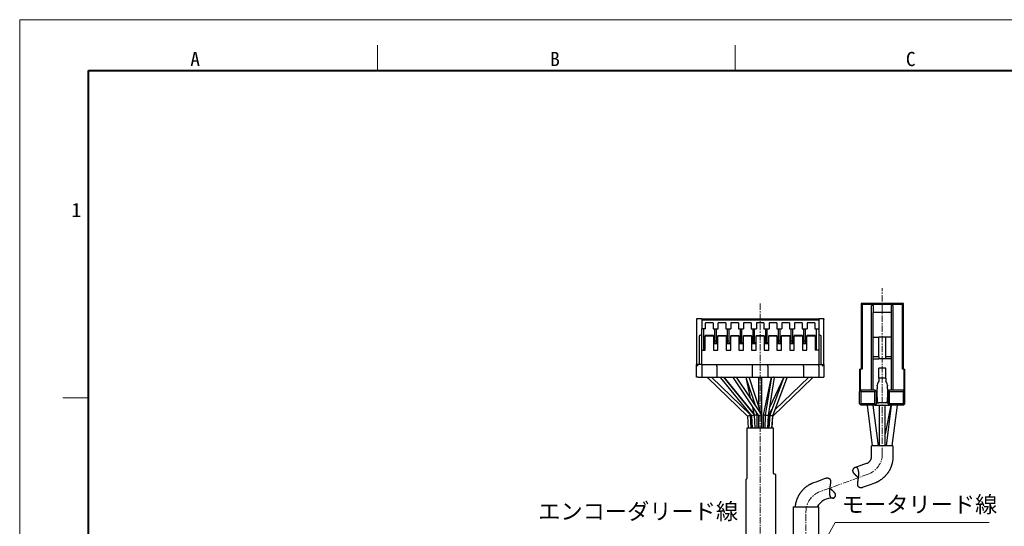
# Model space of a CAD drawing. Header units: millimetres. Extents: x 0 to 422, y 0 to 298.
# Tile 27 of 28: x 0 to 194, y 198 to 298. Entities that reach past the tile are written whole.
import ezdxf

# ---------------------------------------------------------------- set-up
doc = ezdxf.new("R2010")
doc.units = ezdxf.units.MM
doc.linetypes.add('CENTER', pattern=[2, 1.25, -0.25, 0.25, -0.25])
doc.layers.add('図面用', color=7, linetype='Continuous')
doc.styles.add('ｍｓ ｐゴシック', font='msgothic.ttc')

msp = doc.modelspace()

# ---------------------------------------------------------------- linework, layer by layer
at = {"color": 5, "linetype": 'Continuous', "lineweight": 9, "true_color": 0x0000ff}
for p, q in [((0, 0), (0, 297.5)), ((0, 297.5), (422, 297.5))]:
    msp.add_line(p, q, dxfattribs=at)
at = {"color": 7, "linetype": 'Continuous', "lineweight": 9}
for p, q in [((70.33333, 287.5), (70.33333, 292.5)), ((140.66667, 287.5), (140.66667, 292.5)), ((13.5, 223.125), (8.5, 223.125))]:
    msp.add_line(p, q, dxfattribs=at)
at = {"color": 7, "linetype": 'Continuous', "lineweight": 40}
for p, q in [((13.5, 10), (13.5, 287.5)), ((13.5, 287.5), (414.5, 287.5))]:
    msp.add_line(p, q, dxfattribs=at)
at = {"color": 1, "linetype": 'CENTER', "lineweight": 9, "true_color": 0xff0000}
for p, q in [((169.56471, 212.10042), (169.56471, 244.7)), ((145.56471, 241.7), (145.56471, 167)), ((166.80119, 208.15371), (157.32822, 204.70584)), ((154.56471, 167), (154.56471, 200.75913))]:
    msp.add_line(p, q, dxfattribs=at)
at = {"color": 7, "linetype": 'Continuous', "lineweight": 30}
for p, q in [((165.41471, 241.7), (165.61471, 241.5)), ((165.41471, 241.7), (165.41471, 228.81)), ((173.71471, 241.7), (165.41471, 241.7)), ((165.61471, 241.5), (165.61471, 228.81)), ((173.51471, 241.5), (165.61471, 241.5)), ((167.76471, 241.3), (167.46471, 241.3)), ((167.46471, 224.7), (167.46471, 241.3)), ((167.76471, 241.3), (167.76471, 239.90979)), ((171.66471, 241.3), (171.36471, 241.3)), ((171.36471, 239.90979), (171.36471, 241.3)), ((171.66471, 241.3), (171.66471, 224.7)), ((173.71471, 241.7), (173.51471, 241.5)), ((173.51471, 228.81), (173.51471, 241.5)), ((173.71471, 228.81), (173.71471, 241.7)), ((134.06471, 238.7), (133.06471, 238.7)), ((133.06471, 238.7), (133.06471, 238.55)), ((133.06471, 238.55), (133.06471, 229.7)), ((134.06471, 238.7), (157.06471, 238.7)), ((134.06471, 238.7), (134.06471, 238.5)), ((134.06471, 238.5), (157.06471, 238.5)), ((134.06471, 238.5), (134.06471, 236.7)), ((157.06471, 238.7), (157.06471, 238.5)), ((158.06471, 238.7), (157.06471, 238.7)), ((157.06471, 238.5), (157.06471, 236.7)), ((158.06471, 238.7), (158.06471, 238.55)), ((158.06471, 229.7), (158.06471, 238.55)), ((171.36471, 239.90979), (167.76471, 239.90979)), ((167.76471, 235.1), (167.76471, 239.90979)), ((171.36471, 235.1), (171.36471, 239.90979)), ((134.81471, 236.7), (134.06471, 236.7)), ((134.06471, 235.27681), (134.06471, 236.7)), ((134.46471, 232.5), (134.46471, 236.7)), ((136.31471, 237.9), (134.81471, 237.9)), ((134.81471, 236.7), (134.81471, 237.9)), ((136.31471, 237.9), (136.31471, 236.7)), ((136.31471, 236.7), (137.31471, 236.7)), ((136.66471, 233.96667), (136.66471, 236.7)), ((136.96471, 233.96667), (136.96471, 236.7)), ((138.81471, 237.9), (137.31471, 237.9)), ((137.31471, 236.7), (137.31471, 237.9)), ((138.81471, 237.9), (138.81471, 236.7)), ((138.81471, 236.7), (139.81471, 236.7)), ((139.16471, 233.96667), (139.16471, 236.7)), ((139.46471, 233.96667), (139.46471, 236.7)), ((141.31471, 237.9), (139.81471, 237.9)), ((139.81471, 237.9), (139.81471, 236.7)), ((141.31471, 237.9), (141.31471, 236.7)), ((141.31471, 236.7), (142.31471, 236.7)), ((141.66471, 233.96667), (141.66471, 236.7)), ((141.96471, 233.96667), (141.96471, 236.7)), ((143.81471, 237.9), (142.31471, 237.9)), ((142.31471, 237.9), (142.31471, 236.7)), ((143.81471, 237.9), (143.81471, 236.7)), ((143.81471, 236.7), (144.81471, 236.7)), ((144.16471, 233.96667), (144.16471, 236.7)), ((144.46471, 233.96667), (144.46471, 236.7)), ((146.31471, 237.9), (144.81471, 237.9)), ((144.81471, 237.9), (144.81471, 236.7)), ((146.31471, 237.9), (146.31471, 236.7)), ((146.31471, 236.7), (147.31471, 236.7)), ((146.66471, 233.96667), (146.66471, 236.7)), ((146.96471, 233.96667), (146.96471, 236.7)), ((148.81471, 237.9), (147.31471, 237.9)), ((147.31471, 237.9), (147.31471, 236.7)), ((148.81471, 237.9), (148.81471, 236.7)), ((148.81471, 236.7), (149.81471, 236.7)), ((149.16471, 233.96667), (149.16471, 236.7)), ((149.46471, 233.96667), (149.46471, 236.7)), ((151.31471, 237.9), (149.81471, 237.9)), ((149.81471, 237.9), (149.81471, 236.7)), ((151.31471, 237.9), (151.31471, 236.7)), ((151.31471, 236.7), (152.31471, 236.7)), ((151.66471, 233.96667), (151.66471, 236.7)), ((151.96471, 233.96667), (151.96471, 236.7)), ((153.81471, 237.9), (152.31471, 237.9)), ((152.31471, 237.9), (152.31471, 236.7)), ((153.81471, 237.9), (153.81471, 236.7)), ((153.81471, 236.7), (154.81471, 236.7)), ((154.16471, 233.96667), (154.16471, 236.7)), ((154.46471, 233.96667), (154.46471, 236.7)), ((156.31471, 237.9), (154.81471, 237.9)), ((154.81471, 237.9), (154.81471, 236.7)), ((156.31471, 237.9), (156.31471, 236.7)), ((156.31471, 236.7), (157.06471, 236.7)), ((156.66471, 232.5), (156.66471, 236.7)), ((157.06471, 236.7), (157.06471, 235.27681)), ((133.56471, 235.2), (133.56471, 229.7)), ((134.06471, 235.5), (133.86471, 235.5)), ((134.06471, 235.27681), (134.06471, 235.2)), ((134.06471, 232.5), (134.06471, 235.2)), ((136.36471, 235.43514), (134.76471, 235.43514)), ((134.76471, 235.43514), (134.76471, 235.35)), ((134.76471, 232.5), (134.76471, 235.35)), ((134.76471, 235.35), (136.36471, 235.35)), ((136.36471, 235.35), (136.36471, 235.43514)), ((136.36471, 235.35), (136.36471, 232.5)), ((136.96471, 234.3), (136.66471, 234.3)), ((137.26471, 235.43514), (138.86471, 235.43514)), ((137.26471, 235.43514), (137.26471, 235.35)), ((137.26471, 232.5), (137.26471, 235.35)), ((137.26471, 235.35), (138.86471, 235.35)), ((138.86471, 235.35), (138.86471, 235.43514)), ((138.86471, 235.35), (138.86471, 232.5)), ((139.46471, 234.3), (139.16471, 234.3)), ((139.76471, 235.43514), (141.36471, 235.43514)), ((139.76471, 235.43514), (139.76471, 235.35)), ((139.76471, 232.5), (139.76471, 235.35)), ((139.76471, 235.35), (141.36471, 235.35)), ((141.36471, 235.35), (141.36471, 235.43514)), ((141.36471, 235.35), (141.36471, 232.5)), ((141.96471, 234.3), (141.66471, 234.3)), ((142.26471, 235.43514), (143.86471, 235.43514)), ((142.26471, 235.43514), (142.26471, 235.35)), ((142.26471, 232.5), (142.26471, 235.35)), ((142.26471, 235.35), (143.86471, 235.35)), ((143.86471, 235.35), (143.86471, 235.43514)), ((143.86471, 235.35), (143.86471, 232.5)), ((144.46471, 234.3), (144.16471, 234.3)), ((144.76471, 235.43514), (146.36471, 235.43514)), ((144.76471, 235.43514), (144.76471, 235.35)), ((144.76471, 232.5), (144.76471, 235.35)), ((144.76471, 235.35), (146.36471, 235.35)), ((146.36471, 235.35), (146.36471, 235.43514)), ((146.36471, 235.35), (146.36471, 232.5)), ((146.96471, 234.3), (146.66471, 234.3)), ((147.26471, 235.43514), (148.86471, 235.43514)), ((147.26471, 235.43514), (147.26471, 235.35)), ((147.26471, 232.5), (147.26471, 235.35)), ((147.26471, 235.35), (148.86471, 235.35)), ((148.86471, 235.35), (148.86471, 235.43514)), ((148.86471, 235.35), (148.86471, 232.5)), ((149.46471, 234.3), (149.16471, 234.3)), ((149.76471, 235.43514), (151.36471, 235.43514)), ((149.76471, 235.43514), (149.76471, 235.35)), ((149.76471, 232.5), (149.76471, 235.35)), ((149.76471, 235.35), (151.36471, 235.35)), ((151.36471, 235.35), (151.36471, 235.43514)), ((151.36471, 235.35), (151.36471, 232.5)), ((151.96471, 234.3), (151.66471, 234.3)), ((153.86471, 235.43514), (152.26471, 235.43514)), ((152.26471, 235.43514), (152.26471, 235.35)), ((152.26471, 232.5), (152.26471, 235.35)), ((152.26471, 235.35), (153.86471, 235.35)), ((153.86471, 235.35), (153.86471, 235.43514)), ((153.86471, 235.35), (153.86471, 232.5)), ((154.46471, 234.3), (154.16471, 234.3)), ((156.36471, 235.43514), (154.76471, 235.43514)), ((154.76471, 235.43514), (154.76471, 235.35)), ((154.76471, 232.5), (154.76471, 235.35)), ((154.76471, 235.35), (156.36471, 235.35)), ((156.36471, 235.35), (156.36471, 235.43514)), ((156.36471, 235.35), (156.36471, 232.5)), ((157.26471, 235.5), (157.06471, 235.5)), ((157.06471, 235.27681), (157.06471, 235.2)), ((157.06471, 235.2), (157.06471, 232.5)), ((157.56471, 229.7), (157.56471, 235.2)), ((167.76471, 235.1), (168.86471, 235.1)), ((167.76471, 231.2), (167.76471, 235.1)), ((168.86471, 231.2), (168.86471, 235.1)), ((170.26471, 235.1), (168.86471, 235.1)), ((171.36471, 235.1), (170.26471, 235.1)), ((170.26471, 231.2), (170.26471, 235.1)), ((171.36471, 231.2), (171.36471, 235.1)), ((134.06471, 232.5), (134.76471, 232.5)), ((134.06471, 229.7), (134.06471, 232.5)), ((136.66471, 233.96667), (136.36471, 233.96667)), ((137.26471, 233.8), (136.36471, 233.8)), ((136.36471, 232.5), (137.26471, 232.5)), ((136.96471, 233.96667), (137.26471, 233.96667)), ((138.86471, 233.96667), (139.16471, 233.96667)), ((139.76471, 233.8), (138.86471, 233.8)), ((138.86471, 232.5), (139.76471, 232.5)), ((139.76471, 233.96667), (139.46471, 233.96667)), ((141.36471, 233.96667), (141.66471, 233.96667)), ((142.26471, 233.8), (141.36471, 233.8)), ((141.36471, 232.5), (142.26471, 232.5)), ((142.26471, 233.96667), (141.96471, 233.96667)), ((143.86471, 233.96667), (144.16471, 233.96667)), ((144.76471, 233.8), (143.86471, 233.8)), ((143.86471, 232.5), (144.76471, 232.5)), ((144.76471, 233.96667), (144.46471, 233.96667)), ((146.36471, 233.96667), (146.66471, 233.96667)), ((147.26471, 233.8), (146.36471, 233.8)), ((146.36471, 232.5), (147.26471, 232.5)), ((147.26471, 233.96667), (146.96471, 233.96667)), ((148.86471, 233.96667), (149.16471, 233.96667)), ((149.76471, 233.8), (148.86471, 233.8)), ((148.86471, 232.5), (149.76471, 232.5)), ((149.76471, 233.96667), (149.46471, 233.96667)), ((151.36471, 233.96667), (151.66471, 233.96667)), ((152.26471, 233.8), (151.36471, 233.8)), ((151.36471, 232.5), (152.26471, 232.5)), ((152.26471, 233.96667), (151.96471, 233.96667)), ((153.86471, 233.96667), (154.16471, 233.96667)), ((154.76471, 233.8), (153.86471, 233.8)), ((153.86471, 232.5), (154.76471, 232.5)), ((154.76471, 233.96667), (154.46471, 233.96667)), ((157.06471, 232.5), (156.36471, 232.5)), ((157.06471, 232.5), (157.06471, 229.7)), ((168.86471, 231.2), (167.76471, 231.2)), ((167.76471, 230.85), (167.76471, 231.2)), ((167.76471, 230.85), (168.86471, 230.85)), ((167.76471, 224.7), (167.76471, 230.85)), ((168.86471, 231.2), (168.86471, 230.85)), ((170.26471, 230.85), (168.86471, 230.85)), ((171.36471, 231.2), (170.26471, 231.2)), ((170.26471, 230.85), (170.26471, 231.2)), ((171.36471, 230.85), (170.26471, 230.85)), ((171.36471, 230.85), (171.36471, 231.2)), ((171.36471, 224.7), (171.36471, 230.85)), ((133.06471, 229.7), (133.36471, 229.4)), ((133.06471, 227.2), (133.06471, 229.7)), ((134.06471, 229.7), (133.06471, 229.7)), ((134.06471, 229.7), (134.06471, 229.4)), ((134.06471, 229.7), (137.06471, 229.7)), ((134.06471, 229.4), (134.06471, 227.2)), ((137.06471, 229.7), (144.06471, 229.7)), ((137.06471, 229.4), (137.06471, 229.7)), ((137.06471, 229.4), (137.06471, 227.2)), ((144.06471, 229.4), (144.06471, 229.7)), ((144.06471, 229.7), (147.06471, 229.7)), ((144.06471, 227.2), (144.06471, 229.4)), ((147.06471, 229.7), (154.06471, 229.7)), ((147.06471, 229.4), (147.06471, 229.7)), ((147.06471, 229.4), (147.06471, 227.2)), ((154.06471, 229.4), (154.06471, 229.7)), ((154.06471, 229.7), (157.06471, 229.7)), ((154.06471, 229.4), (154.06471, 227.2)), ((157.06471, 229.7), (158.06471, 229.7)), ((157.06471, 229.4), (157.06471, 229.7)), ((157.06471, 229.4), (157.06471, 227.2)), ((157.76471, 229.4), (158.06471, 229.7)), ((158.06471, 229.7), (158.06471, 227.2)), ((165.11471, 228.81), (165.31471, 228.81)), ((165.11471, 228.81), (165.11471, 224.4)), ((165.31471, 224.6), (165.31471, 228.81)), ((165.61471, 228.81), (165.31471, 228.81)), ((170.26471, 229), (168.86471, 229)), ((168.86471, 227), (168.86471, 229)), ((170.26471, 227), (170.26471, 229)), ((173.81471, 228.81), (173.51471, 228.81)), ((173.81471, 228.81), (174.01471, 228.81)), ((173.81471, 228.81), (173.81471, 224.6)), ((174.01471, 224.4), (174.01471, 228.81)), ((133.36471, 227.2), (133.06471, 227.2)), ((133.36471, 227.2), (134.06471, 227.2)), ((134.06471, 227.2), (137.06471, 227.2)), ((135.26471, 227.2), (135.26471, 227.07242)), ((135.26471, 227.07242), (135.26471, 227.07202)), ((135.26476, 227.07189), (135.35695, 226.98358)), ((135.26479, 227.07223), (143.06964, 219.56467)), ((143.65377, 219.83533), (135.99745, 227.2)), ((143.62955, 219.88977), (135.99838, 227.2)), ((137.06471, 227.2), (144.06471, 227.2)), ((137.76471, 227.2), (137.76471, 227.09343)), ((137.76471, 227.09343), (137.76471, 227.09231)), ((137.76477, 227.09324), (143.87525, 219.58799)), ((137.76479, 227.09208), (137.8327, 227.00981)), ((144.46657, 219.81201), (138.45156, 227.2)), ((144.25812, 220.16795), (138.4537, 227.2)), ((140.26471, 227.2), (140.26471, 227.10963)), ((140.26496, 227.10878), (145.26471, 219.60917)), ((145.86466, 219.7909), (140.92526, 227.2)), ((142.76471, 227.2), (142.76471, 227.15134)), ((142.76471, 227.15129), (144.57169, 221.73035)), ((142.7748, 227.12102), (143.6204, 223.15729)), ((145.83661, 219.83298), (143.38093, 227.2)), ((144.06471, 227.2), (147.06471, 227.2)), ((145.26471, 227.2), (145.26471, 221.54868)), ((145.86471, 219.79075), (145.86471, 227.2)), ((147.75795, 227.2), (146.16513, 219.73362)), ((147.76095, 227.2), (146.57483, 219.72876)), ((147.06471, 227.2), (154.06471, 227.2)), ((147.17321, 219.67124), (148.3647, 227.17629)), ((150.24407, 227.2), (147.4387, 219.76336)), ((150.23183, 227.2), (147.44995, 221.4144)), ((148.03217, 219.63664), (150.86469, 227.14525)), ((148.05989, 219.56479), (155.86462, 227.07223)), ((148.35975, 227.14515), (148.36466, 227.16815)), ((148.36471, 227.17638), (148.36471, 227.2)), ((148.36471, 227.16857), (148.36471, 227.17638)), ((155.13196, 227.2), (148.46677, 220.7887)), ((150.84076, 227.08183), (150.86467, 227.13154)), ((150.86471, 227.14535), (150.86471, 227.2)), ((150.86471, 227.13171), (150.86471, 227.14535)), ((154.06471, 227.2), (157.06471, 227.2)), ((155.86471, 227.07242), (155.86471, 227.2)), ((157.06471, 227.2), (157.76471, 227.2)), ((157.76471, 227.2), (158.06471, 227.2)), ((168.86471, 227), (168.86471, 226.42498)), ((170.26471, 227), (168.86471, 227)), ((170.26471, 227), (170.26471, 226.42498)), ((165.26471, 224.55), (165.11471, 224.4)), ((165.41471, 224.7), (165.26471, 224.55)), ((165.41471, 224.4), (165.26471, 224.55)), ((165.41471, 224.7), (168.11471, 224.7)), ((168.26471, 224.55), (168.11471, 224.7)), ((168.11471, 224.4), (168.26471, 224.55)), ((168.41471, 224.4), (168.26471, 224.55)), ((168.56471, 225.48504), (168.56471, 225.67185)), ((168.56471, 225.48504), (168.56471, 224.9)), ((168.56471, 223.2), (168.56471, 224.9)), ((170.56471, 225.67185), (170.56471, 225.48504)), ((170.56471, 224.9), (170.56471, 225.48504)), ((170.56471, 224.9), (170.56471, 223.2)), ((170.71471, 224.4), (170.86471, 224.55)), ((170.86471, 224.55), (171.01471, 224.7)), ((171.01471, 224.4), (170.86471, 224.55)), ((171.01471, 224.7), (173.71471, 224.7)), ((173.86471, 224.55), (173.71471, 224.7)), ((173.71471, 224.4), (173.86471, 224.55)), ((174.01471, 224.4), (173.86471, 224.55)), ((165.11471, 222), (165.11471, 224.4)), ((165.41471, 222), (165.41471, 224.4)), ((165.41471, 224.4), (168.11471, 224.4)), ((168.11471, 222), (168.11471, 224.4)), ((168.41471, 222), (168.41471, 224.4)), ((168.56471, 223.5), (168.41471, 223.5)), ((168.56471, 223.2), (168.56471, 222.50718)), ((170.71471, 223.5), (170.56471, 223.5)), ((170.56471, 222.50718), (170.56471, 223.2)), ((170.71471, 222), (170.71471, 224.4)), ((171.01471, 222), (171.01471, 224.4)), ((171.01471, 224.4), (173.71471, 224.4)), ((173.71471, 222), (173.71471, 224.4)), ((174.01471, 222), (174.01471, 224.4)), ((143.95974, 221.56661), (144.28701, 220.03256)), ((144.52261, 221.80398), (144.47897, 222.00851)), ((147.25571, 219.62582), (147.86425, 220.89142)), ((165.11471, 222), (165.26471, 221.85)), ((165.41471, 222), (165.26471, 221.85)), ((165.41471, 221.7), (165.26471, 221.85)), ((168.11471, 222), (165.41471, 222)), ((168.11471, 221.7), (165.41471, 221.7)), ((166.5876, 221.7), (167.60983, 213.7)), ((166.5876, 221.7), (167.60983, 213.7)), ((168.81958, 213.7), (167.79736, 221.7)), ((168.81958, 213.7), (167.79736, 221.7)), ((168.11471, 222), (168.26471, 221.85)), ((168.11471, 221.7), (168.26471, 221.85)), ((168.11471, 221.7), (171.01471, 221.7)), ((168.26471, 221.85), (168.41471, 222)), ((168.41471, 222.2), (168.86471, 222.2)), ((168.56485, 222.49773), (168.56479, 222.49986)), ((170.26471, 222.2), (168.86471, 222.2)), ((168.96471, 221.7), (168.96471, 213.7)), ((168.96471, 221.7), (168.96471, 213.7)), ((171.25902, 221.7), (170.16471, 216.07208)), ((170.16471, 213.7), (170.16471, 221.7)), ((170.16471, 213.7), (170.16471, 221.7)), ((171.25902, 221.7), (170.16471, 216.07208)), ((170.71471, 222.2), (170.26471, 222.2)), ((171.33205, 221.7), (170.30983, 213.7)), ((171.33205, 221.7), (170.30983, 213.7)), ((170.71471, 222), (170.86471, 221.85)), ((170.86471, 221.85), (171.01471, 222)), ((171.01471, 221.7), (170.86471, 221.85)), ((173.71471, 222), (171.01471, 222)), ((173.71471, 221.7), (171.01471, 221.7)), ((171.51958, 213.7), (172.54181, 221.7)), ((171.51958, 213.7), (172.54181, 221.7)), ((173.71471, 222), (173.86471, 221.85)), ((173.71471, 221.7), (173.86471, 221.85)), ((174.01471, 222), (173.86471, 221.85)), ((143.06953, 219.56479), (143.21641, 217.2)), ((143.81757, 217.2), (143.65389, 219.83505)), ((143.84333, 217.2), (143.68744, 219.81867)), ((143.87524, 219.58799), (143.97308, 217.2)), ((144.57358, 217.2), (144.46657, 219.81201)), ((144.96428, 219.73362), (144.86195, 220.2133)), ((144.99473, 217.2), (144.96433, 219.73323)), ((145.26471, 219.60925), (145.26471, 217.2)), ((145.86471, 217.2), (145.86471, 219.79075)), ((146.16508, 219.73323), (146.13468, 217.2)), ((146.57483, 219.72875), (146.48832, 217.2)), ((147.08867, 217.2), (147.17322, 219.67125)), ((147.15633, 217.2), (147.25572, 219.62583)), ((147.43867, 219.7632), (147.28608, 217.2)), ((147.88714, 217.2), (148.0322, 219.63672)), ((147.913, 217.2), (148.0599, 219.56495)), ((148.16471, 217.2), (142.96471, 217.2)), ((142.96471, 217.2), (142.96471, 207.3118)), ((148.16471, 208.3), (148.16471, 217.2)), ((171.66471, 213.7), (167.46471, 213.7)), ((142.90943, 207.22236), (142.81998, 207.17764)), ((148.23491, 208.2), (148.46471, 208.2)), ((148.56471, 208.1), (148.56471, 195.3)), ((142.76471, 207.0882), (142.76471, 192.2)), ((152.06471, 201.7), (152.06471, 176.7)), ((152.06471, 201.7), (157.06471, 201.7)), ((157.06471, 187), (157.06471, 201.7))]:
    msp.add_line(p, q, dxfattribs=at)
for points in [[(164.17622, 209.43308), (165.96785, 210.08518), (166.49907, 210.27853), (166.52847, 210.28923), (166.55152, 210.29763), (166.56682, 210.30332), (166.57747, 210.30747), (166.5902, 210.31264), (166.60602, 210.31917), (166.62191, 210.32594), (166.63769, 210.3329), (166.65803, 210.34223), (166.6782, 210.35186), (166.69818, 210.3618), (166.71798, 210.37204), (166.73758, 210.38258), (166.75699, 210.39342), (166.7762, 210.40456), (166.79673, 210.41691), (166.81701, 210.42959), (166.83704, 210.44259), (166.85682, 210.45592), (166.8767, 210.46981), (166.8963, 210.48403), (166.91563, 210.49856), (166.93467, 210.51339), (166.95342, 210.52854), (166.97188, 210.54398), (166.99004, 210.5597), (167.00791, 210.57572), (167.02547, 210.59201), (167.04272, 210.60857), (167.05813, 210.62386), (167.07329, 210.63936), (167.08818, 210.65507), (167.10281, 210.67099), (167.11717, 210.68711), (167.13126, 210.70342), (167.14508, 210.71992), (167.15971, 210.73796), (167.17401, 210.75622), (167.18798, 210.77468), (167.20163, 210.79334), (167.21519, 210.81254), (167.2284, 210.83194), (167.24125, 210.85152), (167.25376, 210.87129), (167.26592, 210.89123), (167.27773, 210.91134), (167.28918, 210.93161), (167.30028, 210.95204), (167.31102, 210.97261), (167.3214, 210.99333), (167.33053, 211.01228), (167.33937, 211.03134), (167.3479, 211.05051), (167.35613, 211.06977), (167.36407, 211.08912), (167.3717, 211.10856), (167.37904, 211.12809), (167.38662, 211.14928), (167.39385, 211.17055), (167.40073, 211.19191), (167.40725, 211.21333), (167.41353, 211.23522), (167.41944, 211.25717), (167.42499, 211.27918), (167.43017, 211.30124), (167.43498, 211.32335), (167.43944, 211.34549), (167.44352, 211.36766), (167.44724, 211.38986), (167.4506, 211.41208), (167.4536, 211.43431), (167.45573, 211.45201), (167.45763, 211.4697), (167.4593, 211.48739), (167.46075, 211.50508), (167.46197, 211.52276), (167.46296, 211.54044), (167.46373, 211.55808), (167.46428, 211.57251), (167.46443, 211.57792), (167.46455, 211.58396), (167.46464, 211.59118), (167.46469, 211.60012), (167.46471, 211.65877), (167.46471, 211.80415), (167.46471, 212.08202), (167.46471, 212.63073), (167.46471, 213.7)], [(171.66471, 213.7), (171.66471, 212.37534), (171.66471, 211.72815), (171.66471, 211.67604), (171.66471, 211.61558), (171.66409, 211.53344), (171.66209, 211.44059), (171.65875, 211.35198), (171.65409, 211.26567), (171.64847, 211.18423), (171.64175, 211.10374), (171.63395, 211.02421), (171.62512, 210.94565), (171.6153, 210.86807), (171.60452, 210.79148), (171.59282, 210.71589), (171.58024, 210.64131), (171.56538, 210.56028), (171.54955, 210.48049), (171.53278, 210.40196), (171.51513, 210.32468), (171.4963, 210.24731), (171.47665, 210.17126), (171.45623, 210.09653), (171.43508, 210.02313), (171.41325, 209.95105), (171.38508, 209.86284), (171.356, 209.7767), (171.32611, 209.69265), (171.29548, 209.61067), (171.26363, 209.52932), (171.2312, 209.45009), (171.19826, 209.37298), (171.1649, 209.29797), (171.1312, 209.22504), (171.09715, 209.15403), (171.06291, 209.08507), (171.02854, 209.01815), (170.99411, 208.95325), (170.95969, 208.89035), (170.92535, 208.82941), (170.89114, 208.77043), (170.8479, 208.69815), (170.80509, 208.62894), (170.76283, 208.56276), (170.71985, 208.49748), (170.67416, 208.43019), (170.62562, 208.36097), (170.57415, 208.28992), (170.53157, 208.23287), (170.48706, 208.17481), (170.44055, 208.1158), (170.39201, 208.05589), (170.34137, 207.99514), (170.28858, 207.93362), (170.23359, 207.8714), (170.17751, 207.80981), (170.11921, 207.74768), (170.05865, 207.68509), (169.99577, 207.62211), (169.94057, 207.56843), (169.88363, 207.51457), (169.82494, 207.4606), (169.76445, 207.40656), (169.70215, 207.35252), (169.63801, 207.29852), (169.57694, 207.24862), (169.51424, 207.19885), (169.4499, 207.14929), (169.3839, 207.09997), (169.31498, 207.05005), (169.24431, 207.00051), (169.17188, 206.95138), (169.09767, 206.90273), (169.02167, 206.85462), (168.95696, 206.81499), (168.891, 206.77582), (168.82377, 206.73714), (168.75528, 206.69899), (168.68552, 206.66141), (168.61448, 206.62444), (168.53554, 206.58485), (168.45507, 206.54608), (168.37308, 206.50818), (168.28957, 206.47122), (168.20454, 206.43524), (168.1155, 206.39938), (168.02464, 206.36451), (167.35275, 206.11969), (166.62077, 205.85328), (165.81533, 205.56012), (165.61255, 205.48631)], [(163.9754, 209.31426), (163.9681, 209.30796), (163.95366, 209.29501), (163.93947, 209.28158), (163.92555, 209.2677), (163.91211, 209.25356), (163.89896, 209.23898), (163.88612, 209.22395), (163.87362, 209.20849), (163.86146, 209.19259), (163.84968, 209.17625), (163.83829, 209.15949), (163.82733, 209.1423), (163.81722, 209.12538), (163.80754, 209.10808), (163.79833, 209.09039), (163.78961, 209.07232), (163.78344, 209.05858), (163.77757, 209.04464), (163.77201, 209.03048), (163.76678, 209.01613), (163.76189, 209.00157), (163.75735, 208.9868), (163.75318, 208.97184), (163.74939, 208.95667), (163.746, 208.94132), (163.74302, 208.92578), (163.74087, 208.91269), (163.73901, 208.89946), (163.73748, 208.88612), (163.73626, 208.87265), (163.73538, 208.85907), (163.73483, 208.84537), (163.73464, 208.83382), (163.7347, 208.82218), (163.73501, 208.81048), (163.73558, 208.7987), (163.73641, 208.78686), (163.7375, 208.77495), (163.73903, 208.7617), (163.74089, 208.74837), (163.74308, 208.73497), (163.74562, 208.72152), (163.7485, 208.708), (163.75117, 208.6967), (163.75407, 208.68536), (163.75722, 208.67399), (163.76061, 208.66259), (163.76424, 208.65116), (163.76812, 208.63971), (163.77223, 208.62824), (163.77659, 208.61675), (163.78119, 208.60525), (163.78603, 208.59373), (163.7911, 208.58219), (163.7964, 208.57066), (163.80227, 208.55843), (163.8084, 208.5462), (163.81479, 208.53396), (163.82142, 208.52173), (163.8283, 208.5095), (163.83542, 208.49727), (163.84376, 208.48344), (163.85241, 208.46961), (163.86135, 208.4558), (163.87057, 208.442), (163.88006, 208.42822), (163.88982, 208.41447), (163.89984, 208.40074), (163.91011, 208.38702), (163.92062, 208.37333), (163.93137, 208.35967), (163.94513, 208.34263), (163.95922, 208.32562), (163.97364, 208.30865), (163.98838, 208.29173), (164.00497, 208.27309), (164.02192, 208.2545), (164.0392, 208.23594), (164.05678, 208.21742), (164.07466, 208.19894), (164.09281, 208.18049), (164.11121, 208.16208), (164.12985, 208.14371), (164.15317, 208.12107), (164.17682, 208.09846), (164.20077, 208.07587), (164.225, 208.0533), (164.24948, 208.03075), (164.27419, 208.00821), (164.30411, 207.98118), (164.33431, 207.95413), (164.36477, 207.92706), (164.39544, 207.89997), (164.4263, 207.87285), (164.45732, 207.84568), (164.4885, 207.81845), (164.5198, 207.79116), (164.5512, 207.76381), (164.58267, 207.73637), (164.61596, 207.70732), (164.64931, 207.67816), (164.68268, 207.64889), (164.71605, 207.61951), (164.7494, 207.59002), (164.78043, 207.56243), (164.81142, 207.53472), (164.84234, 207.50689), (164.87318, 207.47895), (164.89432, 207.45968)], [(152.48092, 201.67516), (152.493, 201.81151), (152.50202, 201.89469), (152.51218, 201.97694), (152.52345, 202.05827), (152.53578, 202.13864), (152.54705, 202.20608), (152.55915, 202.27341), (152.5726, 202.34324), (152.58757, 202.41586), (152.60417, 202.49123), (152.62252, 202.56932), (152.63974, 202.63838), (152.65841, 202.70937), (152.67862, 202.78225), (152.70045, 202.85698), (152.72399, 202.93353), (152.74932, 203.01184), (152.77654, 203.09188), (152.80513, 203.17192), (152.8357, 203.25352), (152.86833, 203.33661), (152.90311, 203.42114), (152.93437, 203.49395), (152.96729, 203.56771), (153.00192, 203.64238), (153.03832, 203.71791), (153.07654, 203.79426), (153.11664, 203.87138), (153.15125, 203.93569), (153.18721, 204.00046), (153.22455, 204.06566), (153.2633, 204.13126), (153.30424, 204.19842), (153.3467, 204.26592), (153.39073, 204.33372), (153.43635, 204.40178), (153.48359, 204.47005), (153.53249, 204.5385), (153.58307, 204.60707), (153.63536, 204.67572), (153.68938, 204.7444), (153.74516, 204.81308), (153.79741, 204.87547), (153.85116, 204.93776), (153.90642, 204.99994), (153.96321, 205.06195), (154.02155, 205.12375), (154.08145, 205.18531), (154.14292, 205.24658), (154.19734, 205.29926), (154.25296, 205.35167), (154.30978, 205.40376), (154.36783, 205.45552), (154.4271, 205.50691), (154.49132, 205.56096), (154.55693, 205.61453), (154.62395, 205.66756), (154.69239, 205.72001), (154.76224, 205.77185), (154.83351, 205.82304), (154.90619, 205.87352), (154.98029, 205.92327), (155.05581, 205.97224), (155.13275, 206.02039), (155.21111, 206.06767), (155.29088, 206.11403), (155.35898, 206.15224), (155.42808, 206.18974), (155.49817, 206.22651), (155.56925, 206.26252), (155.64263, 206.29839), (155.71702, 206.33341), (155.79243, 206.36755), (155.86885, 206.4008), (155.94627, 206.43312), (156.75833, 206.73319), (157.56115, 207.02539), (158.42994, 207.3416), (158.51406, 207.37222)], [(158.51684, 207.37323), (158.53455, 207.37935), (158.55257, 207.38495), (158.57091, 207.39001), (158.58954, 207.39455), (158.60844, 207.39855), (158.62761, 207.40201), (158.64921, 207.40522), (158.6711, 207.40776), (158.69325, 207.40962), (158.71565, 207.41078), (158.73826, 207.41125), (158.76106, 207.41101), (158.78405, 207.41005), (158.80718, 207.40836), (158.83043, 207.40592), (158.85377, 207.40273), (158.87327, 207.39947), (158.89282, 207.39566), (158.91237, 207.39129), (158.93191, 207.38635), (158.95143, 207.38082), (158.97089, 207.3747), (158.9895, 207.36824), (159.00804, 207.3612), (159.02646, 207.35357), (159.04476, 207.34533), (159.05832, 207.33878), (159.07178, 207.33187), (159.08513, 207.3246), (159.09837, 207.31696), (159.11147, 207.30895), (159.12444, 207.30056), (159.13726, 207.29178), (159.1499, 207.2826), (159.16237, 207.27302), (159.17464, 207.26303), (159.18471, 207.25438), (159.19463, 207.24544), (159.20438, 207.23621), (159.21397, 207.22667), (159.22338, 207.21683), (159.2326, 207.2067), (159.24017, 207.19796), (159.24761, 207.18901), (159.25489, 207.17985), (159.26203, 207.17046), (159.269, 207.16085), (159.27582, 207.15103), (159.28317, 207.1399), (159.29031, 207.12849), (159.29724, 207.11682), (159.30395, 207.10488), (159.31043, 207.09268), (159.31565, 207.08231), (159.32071, 207.07175), (159.32561, 207.06102), (159.33034, 207.0501), (159.3349, 207.03901), (159.33929, 207.02775), (159.34351, 207.01632), (159.34756, 207.00472), (159.35144, 206.99295), (159.35514, 206.98101), (159.35866, 206.96892), (159.36202, 206.95667), (159.36538, 206.94353), (159.36855, 206.93022), (159.37152, 206.91675), (159.3743, 206.90311), (159.3769, 206.88932), (159.3793, 206.87538), (159.3818, 206.85941), (159.38406, 206.84326), (159.3861, 206.82694), (159.3879, 206.81044), (159.38949, 206.79379), (159.39085, 206.77698), (159.392, 206.76002), (159.39295, 206.74291), (159.3937, 206.72567), (159.39424, 206.70829), (159.39466, 206.68639), (159.3948, 206.66431), (159.39465, 206.64204), (159.39425, 206.6196), (159.39351, 206.59466), (159.39248, 206.56952), (159.39118, 206.5442), (159.38961, 206.51871), (159.3878, 206.49306), (159.38575, 206.46726), (159.38348, 206.44133), (159.38101, 206.41527), (159.3777, 206.38294), (159.37412, 206.35042), (159.3703, 206.31772), (159.36624, 206.28486), (159.36198, 206.25185), (159.35754, 206.2187), (159.352, 206.17876), (159.34625, 206.13863), (159.34032, 206.09832), (159.33424, 206.05785), (159.32803, 206.01723), (159.32173, 205.97648), (159.31535, 205.93558), (159.30891, 205.89456), (159.30245, 205.85342), (159.29597, 205.81217), (159.28914, 205.76852), (159.28234, 205.72474), (159.27559, 205.68087), (159.26891, 205.63691), (159.26232, 205.59289), (159.25629, 205.5518), (159.25036, 205.51066), (159.24456, 205.46947), (159.23889, 205.42824), (159.23338, 205.387), (159.22804, 205.34573), (159.22287, 205.30444), (159.2179, 205.26315), (159.21313, 205.22188), (159.20858, 205.18063), (159.20497, 205.14628), (159.20152, 205.11195), (159.19824, 205.07766), (159.19514, 205.0434), (159.19224, 205.00921), (159.18953, 204.97508), (159.18684, 204.93849), (159.18439, 204.90199), (159.1822, 204.86559), (159.18026, 204.82931), (159.17866, 204.79496), (159.17731, 204.76073), (159.17621, 204.72663), (159.17537, 204.69268), (159.17489, 204.66563), (159.17458, 204.63868), (159.17445, 204.61184), (159.17449, 204.58512), (159.17472, 204.55853), (159.17514, 204.53206), (159.17574, 204.50573), (159.17654, 204.47955), (159.17753, 204.45352), (159.17871, 204.42765), (159.18012, 204.40152), (159.18174, 204.37557), (159.18357, 204.3498), (159.18561, 204.32424), (159.18786, 204.29888), (159.19017, 204.27532), (159.19268, 204.25194), (159.19537, 204.22877), (159.19826, 204.20581), (159.20135, 204.18307), (159.20463, 204.16054), (159.20812, 204.13825), (159.2118, 204.11618), (159.21568, 204.09437), (159.21975, 204.0728), (159.22403, 204.0515), (159.22851, 204.03045), (159.23319, 204.00967), (159.23807, 203.98917), (159.24314, 203.96896), (159.2484, 203.9491), (159.25385, 203.92954), (159.2595, 203.91028), (159.26534, 203.89132), (159.27138, 203.87267), (159.2776, 203.85435), (159.28349, 203.83778), (159.28366, 203.83733)], [(165.61256, 205.48632), (165.60119, 205.48231), (165.58224, 205.47622), (165.56295, 205.47071), (165.54333, 205.4658), (165.52273, 205.46135), (165.50182, 205.45755), (165.48062, 205.45439), (165.45914, 205.45188), (165.43741, 205.45002), (165.4169, 205.44889), (165.3962, 205.44834), (165.37533, 205.44839), (165.35432, 205.44904), (165.33317, 205.4503), (165.31191, 205.45218), (165.29055, 205.4547), (165.26913, 205.45785), (165.24765, 205.46167), (165.22615, 205.46616), (165.20823, 205.47042), (165.19032, 205.47517), (165.17244, 205.48041), (165.1546, 205.48617), (165.13683, 205.49244), (165.11915, 205.49924), (165.10162, 205.50656), (165.08422, 205.51442), (165.06695, 205.52286), (165.04985, 205.53187), (165.03722, 205.53897), (165.0247, 205.54641), (165.0123, 205.55419), (165.00003, 205.56232), (164.98791, 205.5708), (164.97594, 205.57964), (164.96414, 205.58885), (164.95251, 205.59843), (164.94108, 205.60839), (164.92985, 205.61873), (164.92065, 205.62764), (164.91161, 205.63683), (164.90273, 205.64629), (164.89402, 205.65603), (164.8855, 205.66604), (164.87716, 205.67634), (164.86971, 205.68599), (164.86242, 205.69589), (164.8553, 205.70602), (164.84836, 205.71639), (164.8416, 205.72699), (164.83504, 205.73783), (164.82918, 205.74797), (164.82349, 205.75832), (164.81797, 205.76886), (164.81261, 205.7796), (164.80743, 205.79052), (164.80243, 205.80164), (164.79761, 205.81294), (164.79296, 205.82443), (164.7885, 205.83611), (164.78422, 205.84797), (164.78012, 205.86001), (164.7762, 205.87222), (164.77248, 205.8846), (164.76893, 205.89715), (164.76558, 205.90987), (164.7624, 205.92275), (164.75941, 205.93579), (164.7566, 205.94898), (164.75384, 205.96305), (164.75127, 205.97729), (164.7489, 205.99169), (164.74672, 206.00625), (164.74474, 206.02094), (164.74295, 206.03578), (164.74113, 206.05282), (164.73956, 206.07003), (164.73821, 206.08741), (164.73708, 206.10494), (164.73618, 206.12263), (164.73548, 206.14045), (164.735, 206.15842), (164.73471, 206.17652), (164.73462, 206.19475), (164.73471, 206.2131), (164.73508, 206.2362), (164.73571, 206.25948), (164.73661, 206.28292), (164.73775, 206.30651), (164.73936, 206.33403), (164.74126, 206.36174), (164.74344, 206.38963), (164.74588, 206.41769), (164.74856, 206.4459), (164.75146, 206.47426), (164.75501, 206.50669), (164.75881, 206.5393), (164.76284, 206.57207), (164.76707, 206.605), (164.77149, 206.63806), (164.77607, 206.67126), (164.7808, 206.70458), (164.78566, 206.73803), (164.79064, 206.7716), (164.79572, 206.80527), (164.80218, 206.84751), (164.80874, 206.8899), (164.81539, 206.93244), (164.82209, 206.97511), (164.82903, 207.01931), (164.83599, 207.06365), (164.84293, 207.1081), (164.84983, 207.15266), (164.85667, 207.19731), (164.86296, 207.23899), (164.86917, 207.28075), (164.87527, 207.32256), (164.88126, 207.36443), (164.8871, 207.40633), (164.8928, 207.44827), (164.89834, 207.49025), (164.9037, 207.53224), (164.90887, 207.57423), (164.91383, 207.61621), (164.91779, 207.65118), (164.9216, 207.68615), (164.92525, 207.72109), (164.92871, 207.75601), (164.932, 207.79087), (164.9351, 207.82569), (164.93819, 207.86283), (164.94104, 207.8999), (164.94366, 207.93689), (164.94603, 207.97377), (164.94804, 208.00873), (164.9498, 208.04359), (164.95132, 208.07833), (164.95259, 208.11294), (164.95341, 208.14053), (164.95407, 208.16802), (164.95455, 208.19542), (164.95485, 208.2227), (164.95497, 208.24987), (164.9549, 208.27691), (164.95465, 208.30384), (164.95421, 208.33063), (164.95358, 208.35727), (164.95274, 208.38376), (164.95171, 208.41007), (164.95048, 208.43621), (164.94905, 208.46219), (164.9474, 208.48798), (164.94555, 208.51358), (164.94362, 208.53744), (164.94151, 208.56111), (164.9392, 208.5846), (164.9367, 208.6079), (164.93401, 208.63099), (164.93113, 208.65388), (164.92805, 208.67655), (164.92478, 208.69901), (164.92131, 208.72124), (164.91764, 208.74323), (164.91377, 208.76497), (164.90971, 208.78648), (164.90545, 208.80773), (164.90099, 208.82871), (164.89633, 208.84943), (164.89156, 208.86949), (164.88661, 208.88929), (164.88146, 208.90881), (164.87612, 208.92805), (164.8706, 208.947), (164.86489, 208.96565), (164.85946, 208.98256), (164.85388, 208.99922), (164.84814, 209.01562), (164.84576, 209.02222)], [(160.00137, 203.44646), (160.01956, 203.45531), (160.03819, 203.46514), (160.05666, 203.47567), (160.07493, 203.48688), (160.093, 203.49876), (160.11084, 203.51131), (160.12728, 203.52362), (160.14348, 203.53651), (160.15944, 203.54996), (160.17512, 203.56397), (160.19051, 203.57853), (160.20559, 203.59363), (160.22033, 203.60929), (160.23472, 203.62548), (160.24871, 203.64221), (160.2623, 203.65946), (160.27329, 203.67424), (160.28396, 203.6894), (160.29428, 203.70491), (160.30425, 203.72078), (160.31383, 203.73701), (160.323, 203.75359), (160.33172, 203.77046), (160.34, 203.78767), (160.34781, 203.80523), (160.35511, 203.82312), (160.36023, 203.83668), (160.36504, 203.85043), (160.36953, 203.86436), (160.37371, 203.87847), (160.37754, 203.89276), (160.38103, 203.90723), (160.38415, 203.92187), (160.3869, 203.93669), (160.38925, 203.95166), (160.39121, 203.9668), (160.39253, 203.97954), (160.39355, 203.99239), (160.39427, 204.00534), (160.39468, 204.0184), (160.39477, 204.03155), (160.39454, 204.0448), (160.39405, 204.05699), (160.39327, 204.06925), (160.39221, 204.08159), (160.39086, 204.09399), (160.38922, 204.10646), (160.38728, 204.11898), (160.38525, 204.13052), (160.38296, 204.1421), (160.38041, 204.15372), (160.37761, 204.16539), (160.37456, 204.17709), (160.37125, 204.18882), (160.36768, 204.20058), (160.36385, 204.21237), (160.35976, 204.22418), (160.35542, 204.23602), (160.35082, 204.24788), (160.34597, 204.25975), (160.34086, 204.27163), (160.33551, 204.28352), (160.32991, 204.29542), (160.32406, 204.30733), (160.31797, 204.31924), (160.31165, 204.33114), (160.30472, 204.34371), (160.29753, 204.35626), (160.29009, 204.36882), (160.2824, 204.38136), (160.27447, 204.3939), (160.26631, 204.40642), (160.25675, 204.42063), (160.24689, 204.43483), (160.23675, 204.44901), (160.22634, 204.46317), (160.21567, 204.4773), (160.20474, 204.4914), (160.19357, 204.50548), (160.18215, 204.51953), (160.1705, 204.53355), (160.15864, 204.54755), (160.14351, 204.56501), (160.12806, 204.58243), (160.11231, 204.59981), (160.09627, 204.61715), (160.07735, 204.63719), (160.05808, 204.6572), (160.03848, 204.67716), (160.01858, 204.69709), (159.99839, 204.71698), (159.97794, 204.73684), (159.95437, 204.7594), (159.9305, 204.78194), (159.90635, 204.80446), (159.88194, 204.82696), (159.85731, 204.84945), (159.83246, 204.87193), (159.80741, 204.89442), (159.78219, 204.91692), (159.7568, 204.93943), (159.73127, 204.96196), (159.69917, 204.99016), (159.66689, 205.01842), (159.63445, 205.04673), (159.6019, 205.07511), (159.56816, 205.10451), (159.53433, 205.134), (159.50044, 205.1636), (159.46651, 205.1933), (159.43258, 205.2231), (159.40096, 205.25099), (159.36937, 205.27898), (159.33781, 205.30709), (159.30632, 205.33532), (159.2749, 205.36366), (159.24358, 205.39212), (159.23509, 205.39987)]]:
    msp.add_lwpolyline(points, dxfattribs=at)
for centre, radius, start, end in [((133.86471, 235.2), 0.3, 90, 180), ((157.26471, 235.2), 0.3, 0, 90), ((170.03398, 225.5229), 1.4768, 142.3502227, 174.2112538), ((169.10052, 225.52493), 1.47154, 5.7301797, 37.7083438), ((168.88677, 222.50648), 0.32203, 181.5557837, 212.3476176), ((168.86471, 222.5), 0.3, 213.5573098, 270), ((170.26471, 222.5), 0.3, 270, 326.4426902), ((170.24161, 222.50682), 0.32309, 327.6982058, 0.0633012), ((164.40781, 208.81256), 0.66233, 110.4796955, 130.7580617), ((164.33584, 208.94222), 0.51616, 8.9164616, 108.029671), ((142.86471, 207.0882), 0.1, 116.5650512, 180), ((142.86471, 207.3118), 0.1, 296.5650512, 0), ((148.26471, 208.3), 0.1, 180, 270), ((148.46471, 208.1), 0.1, 0, 90), ((159.71539, 200.03275), 3.41131, 85.6447294, 150.7435006), ((159.7899, 203.91253), 0.5118, 188.4484912, 294.4057076)]:
    msp.add_arc(centre, radius, start, end, dxfattribs=at)
at = {"color": 1, "linetype": 'CENTER', "lineweight": 9, "true_color": 0xff0000}
for centre, start, end in [((165.36471, 212.10042), 289.9999623, 0), ((158.76471, 200.75913), 109.9999623, 180)]:
    msp.add_arc(centre, 4.2, start, end, dxfattribs=at)
at = {"color": 7, "linetype": 'Continuous', "lineweight": 30}
for centre, major_axis, ratio, start_param, end_param in [((135.56471, 227.2), (-0.29998, -0.12768), 0.027205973, 0.063832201, 1.634628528), ((138.06471, 227.2), (-0.29998, -0.10667), 0.02993631, 4.796375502, 6.367171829), ((140.56471, 227.2), (-0.29994, -0.09081), 0.06825715, 4.934120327, 6.262521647), ((140.56471, 227.2), (-0.29994, -0.09081), 0.06825715, 6.262521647, 6.504916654), ((143.06471, 227.2), (-0.3, -0.04868), 0.022125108, 0.135505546, 1.706301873), ((145.56471, 227.2), (0.3, 0), 0.08276253, 3.141592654, 4.71238898), ((145.56471, 227.2), (0.3, 0), 0.08276253, 4.71238898, 6.283185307), ((148.06471, 227.2), (0.3, -0.02367), 0.0421265, 6.279862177, 7.363485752), ((150.56471, 227.2), (0.3, -0.0547), 0.030522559, 4.546538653, 6.11733498), ((155.56471, 227.2), (0.29998, -0.12768), 0.027205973, 6.219353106, 7.790149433), ((143.3617, 219.7), (0.29215, 0.1352), 0.035077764, 3.155253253, 6.33277927), ((144.17091, 219.7), (0.29566, 0.11201), 0.005333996, 0.162373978, 3.139818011), ((144.66471, 219.7), (0.29961, 0.03342), 0.080965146, 0.683458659, 2.263570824), ((144.66471, 219.7), (0.29961, 0.03342), 0.080965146, 6.275136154, 6.966643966), ((145.56471, 219.7), (0.29999, 0.09083), 0.028944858, 0.340750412, 3.13282908), ((145.56471, 219.7), (0.29999, 0.09083), 0.028944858, 6.274421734, 6.623935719), ((146.46471, 219.7), (-0.29961, 0.03342), 0.080965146, 5.599726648, 6.291234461), ((146.46471, 219.7), (-0.29961, 0.03342), 0.080965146, 4.347260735, 5.599726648), ((146.87402, 219.7), (-0.29919, 0.02876), 0.015082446, 5.44121614, 6.284115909), ((146.87402, 219.7), (-0.29919, 0.02876), 0.015082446, 3.142523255, 5.44121614), ((146.9585, 219.7), (-0.29721, 0.07417), 0.010182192, 2.37617556, 3.143695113), ((147.73544, 219.7), (-0.29676, 0.06328), 0.042352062, 6.160701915, 9.418349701), ((147.76771, 219.7), (-0.29215, 0.1352), 0.035077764, 3.155253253, 3.62101634)]:
    msp.add_ellipse(centre, major_axis=major_axis, ratio=ratio, start_param=start_param, end_param=end_param, dxfattribs=at)
for points in [[(168.56472, 222.50406), (168.56471, 222.50511), (168.56471, 222.50615), (168.56471, 222.50718)], [(168.56479, 222.49986), (168.56476, 222.50127), (168.56474, 222.50267), (168.56472, 222.50406)]]:
    msp.add_open_spline(points, degree=3, dxfattribs=at)
at = {"layer": '図面用', "color": 7, "linetype": 'Continuous', "lineweight": 9}
msp.add_line((160.33699, 198.66086), (190.56972, 198.66086), dxfattribs=at)
msp.add_polyline3d([(160.33699, 198.66086, 0), (154.56471, 188.20766, 0)], dxfattribs=at)

# ---------------------------------------------------------------- texts
at = {"color": 7, "linetype": 'Continuous', "lineweight": 9, "style": 'ｍｓ ｐゴシック'}
for s, height, width, p in [('A', 2.79987, 1.000457, (33.53768, 288.37104)), ('B', 2.8017, 1.000254, (104.2768, 288.37101)), ('C', 2.8009, 1.000296, (174.20283, 288.37001)), ('1', 2.80272, 0.999482, (10.18641, 258.68259))]:
    msp.add_text(s, height=height, dxfattribs=dict(at, width=width)).set_placement(p)
at = {"layer": '図面用', "color": 7, "linetype": 'Continuous', "lineweight": 9, "style": 'ｍｓ ｐゴシック'}
for s, height, width, p in [('モータリード線', 3.202089, 0.999779, (161.61645, 200.59452)), ('エンコーダリード線', 3.202251, 0.999688, (101.93503, 199.23571))]:
    msp.add_text(s, height=height, dxfattribs=dict(at, width=width)).set_placement(p)

doc.saveas('drawing.dxf')
